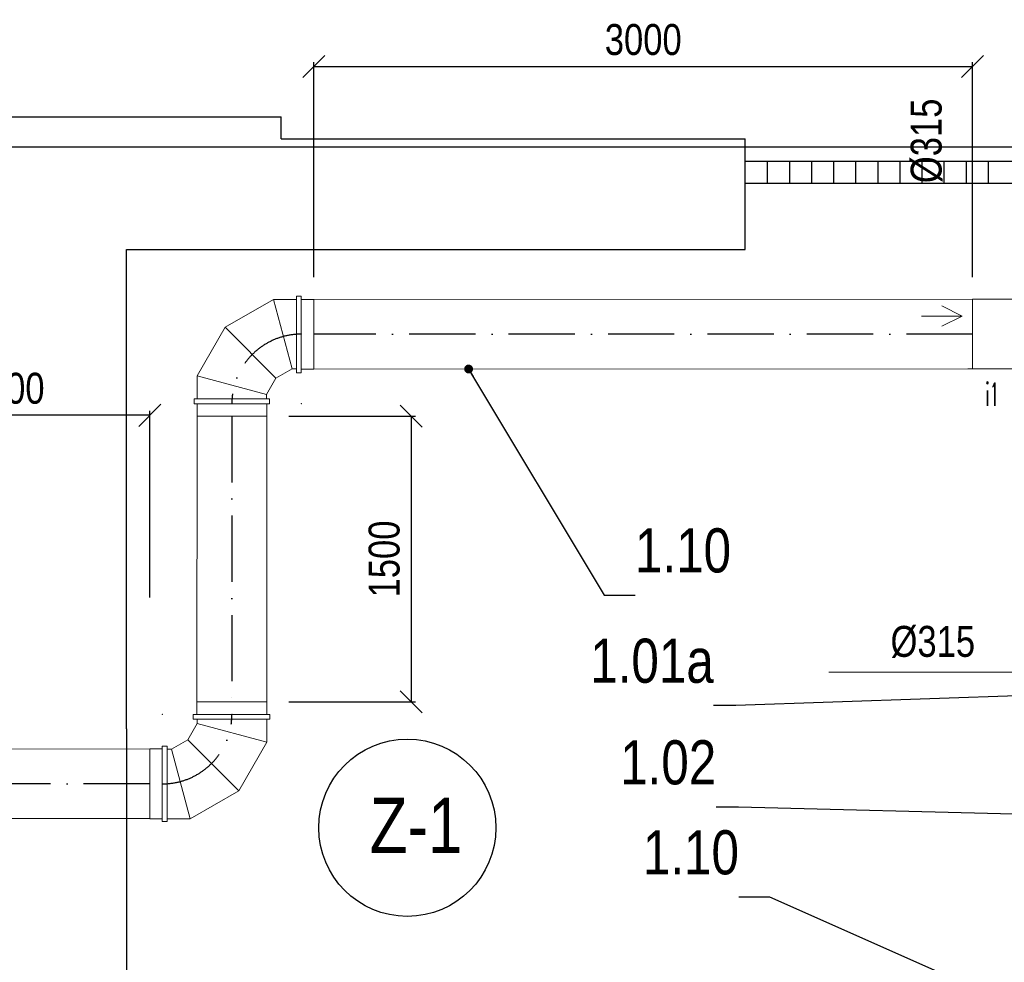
# Model space of a CAD drawing. Header units: millimetres. Extents: x 6491141 to 6692158, y 1846388 to 1929513.
# Tile 231 of 245: x 6672817 to 6677274, y 1902322 to 1906588. Entities that reach past the tile are written whole.
import ezdxf
from ezdxf.enums import TextEntityAlignment as Align

# ---------------------------------------------------------------- set-up
doc = ezdxf.new("R2010")
doc.units = ezdxf.units.MM
doc.linetypes.add('ACAD_ISO10W100', pattern=[18, 12, -3, 0, -3])
for name, color, linetype, lineweight in [('Koty VzT', 7, 'Continuous', 15), ('VZT', 130, 'Continuous', 18), ('VzT odtah', 3, 'Continuous', 18)]:
    doc.layers.add(name, color=color, linetype=linetype, lineweight=lineweight)
for name, color, linetype in [('Osy VzT', 253, 'ACAD_ISO10W100'), ('Popisky', 7, 'Continuous'), ('Pozice', 6, 'Continuous'), ('Stavba', 152, 'Continuous')]:
    doc.layers.add(name, color=color, linetype=linetype)
doc.styles.add('romans', font='arial.ttf', dxfattribs={"width": 0.8, "height": 140})
doc.styles.get("Standard").update_dxf_attribs({"font": 'romans.shx'})
doc.dimstyles.new('koty50', dxfattribs={"dimtxt": 100, "dimasz": 100, "dimexe": 20, "dimexo": 100, "dimgap": 50, "dimtad": 3, "dimdec": 0, "dimtxsty": 'romans', "dimblk": 'OBLIQUE', "dimcen": -3, "dimclrd": 7, "dimclre": 7, "dimclrt": 7, "dimadec": 0, "dimazin": 0, "dimtfac": 1, "dimtdec": 0, "dimtmove": 0, "dimatfit": 3, "dimldrblk": 'OPEN30', "dimfxl": 1, "dimarcsym": 0})
doc.dimstyles.new('pozice50', dxfattribs={"dimtxt": 200, "dimasz": 40, "dimexe": 20, "dimexo": 100, "dimgap": 100, "dimtad": 3, "dimjust": 3, "dimdec": 0, "dimtxsty": 'romans', "dimblk": 'OBLIQUE', "dimcen": -3, "dimclrd": 7, "dimclre": 7, "dimclrt": 6, "dimadec": 0, "dimazin": 0, "dimtfac": 1, "dimtdec": 0, "dimtmove": 0, "dimatfit": 3, "dimldrblk": 'DOT', "dimfxl": 1, "dimarcsym": 0})

# ---------------------------------------------------------------- blocks, each defined once
blk = doc.blocks.new('_Oblique')
at = {"color": 0, "lineweight": -2}
blk.add_line((-0.5, -0.5), (0.5, 0.5), dxfattribs=at)
blk = doc.blocks.new('*D16')
at = {"layer": 'DEFPOINTS', "color": 0, "transparency": 16777216}
for p in [(6672104.5, 1904797.2), (6673406.5, 1903872.9, -4), (6672104.5, 1903840.3, -4)]:
    blk.add_point(p, dxfattribs=at)
at = {"layer": 'Koty VzT', "color": 7, "lineweight": -2, "transparency": 16777216}
for p, q in [((6672104.5, 1903940.3), (6672104.5, 1904817.2)), ((6673406.5, 1903972.9), (6673406.5, 1904817.2)), ((6673406.5, 1904797.2), (6672104.5, 1904797.2))]:
    blk.add_line(p, q, dxfattribs=at)
at = {"layer": 'Koty VzT', "color": 7, "lineweight": -2, "transparency": 16777216, "xscale": 100, "yscale": 100, "zscale": 100, "rotation": 180}
blk.add_blockref('_Oblique', (6672104.5, 1904797.2), dxfattribs=at)
at = {"layer": 'Koty VzT', "color": 7, "lineweight": -2, "transparency": 16777216, "xscale": 100, "yscale": 100, "zscale": 100}
blk.add_blockref('_Oblique', (6673406.5, 1904797.2), dxfattribs=at)
at = {"layer": 'Koty VzT', "color": 7, "transparency": 16777216, "insert": (6672755.5, 1904918.7), "char_height": 140, "attachment_point": 5, "style": 'romans'}
blk.add_mtext('1500', dxfattribs=at)
blk = doc.blocks.new('_Open30')
at = {"color": 0, "linetype": 'ByBlock', "lineweight": -2}
for p, q in [((-1, 0.268), (0, 0)), ((0, 0), (-1, -0.268)), ((0, 0), (-1, 0))]:
    blk.add_line(p, q, dxfattribs=at)
blk = doc.blocks.new('*D20')
at = {"layer": 'DEFPOINTS', "color": 0, "transparency": 16777216}
for p in [(6677130.3, 1906375.4), (6674148.5, 1905322, -4), (6677130.3, 1905322.1, -162)]:
    blk.add_point(p, dxfattribs=at)
at = {"layer": 'Koty VzT', "color": 7, "lineweight": -2, "transparency": 16777216}
for p, q in [((6674148.5, 1905422), (6674148.5, 1906395.4)), ((6674148.5, 1906375.4), (6677130.3, 1906375.4)), ((6677130.3, 1905422.1), (6677130.3, 1906395.4))]:
    blk.add_line(p, q, dxfattribs=at)
at = {"layer": 'Koty VzT', "color": 7, "lineweight": -2, "transparency": 16777216, "xscale": 100, "yscale": 100, "zscale": 100, "rotation": 180}
blk.add_blockref('_Oblique', (6674148.5, 1906375.4), dxfattribs=at)
at = {"layer": 'Koty VzT', "color": 7, "lineweight": -2, "transparency": 16777216, "xscale": 100, "yscale": 100, "zscale": 100}
blk.add_blockref('_Oblique', (6677130.3, 1906375.4), dxfattribs=at)
at = {"layer": 'Koty VzT', "color": 7, "transparency": 16777216, "insert": (6675639.4, 1906496.9), "char_height": 140, "attachment_point": 5, "style": 'romans'}
blk.add_mtext('3000', dxfattribs=at)
blk = doc.blocks.new('*D22')
at = {"layer": 'DEFPOINTS', "color": 0, "transparency": 16777216}
for p in [(6673935.1, 1904793.6, -4), (6673934.5, 1903500.1, -4), (6674588.8, 1903500.1)]:
    blk.add_point(p, dxfattribs=at)
at = {"layer": 'Koty VzT', "color": 7, "lineweight": -2, "transparency": 16777216}
for p, q in [((6674035.1, 1904793.6), (6674608.8, 1904793.6)), ((6674588.8, 1904793.6), (6674588.8, 1903500.1)), ((6674034.5, 1903500.1), (6674608.8, 1903500.1))]:
    blk.add_line(p, q, dxfattribs=at)
at = {"layer": 'Koty VzT', "color": 7, "lineweight": -2, "transparency": 16777216, "xscale": 100, "yscale": 100, "zscale": 100}
for p, rotation in [((6674588.8, 1904793.6), 90), ((6674588.8, 1903500.1), 270)]:
    blk.add_blockref('_Oblique', p, dxfattribs=dict(at, rotation=rotation))
at = {"layer": 'Koty VzT', "color": 7, "transparency": 16777216, "insert": (6674467.3, 1904146.9), "char_height": 140, "attachment_point": 5, "rotation": 90, "style": 'romans'}
blk.add_mtext('1500', dxfattribs=at)
blk = doc.blocks.new('_Dot')
at = {"color": 0, "linetype": 'ByBlock', "lineweight": -2}
blk.add_line((-0.5, 0), (-1, 0), dxfattribs=at)
at = {"color": 0, "linetype": 'ByBlock', "const_width": 0.5}
blk.add_lwpolyline([(-0.25, 0, 1), (0.25, 0, 1)], format="xyb", close=True, dxfattribs=at)

msp = doc.modelspace()

# ---------------------------------------------------------------- linework, layer by layer
at = {"layer": 'Koty VzT'}
msp.add_line((6677576.4, 1903634.1, -78), (6676479.5, 1903634.1, -78), dxfattribs=at)
at = {"layer": 'Osy VzT', "ltscale": 25}
for p, q in [((6677130.3, 1905164.1, -4), (6674148.1, 1905164.1, -4)), ((6673777.4, 1904793.6, -4), (6673777.4, 1903500.1, -4)), ((6673406.5, 1903129.4, -4), (6664899, 1903129.4, -4))]:
    msp.add_line(p, q, dxfattribs=at)
for centre, start, end in [((6674092.2, 1904849.5, -4), 90, 180), ((6673462.5, 1903444.2, -4), 270, 0)]:
    msp.add_arc(centre, 315, start, end, dxfattribs=at)
at = {"layer": 'Popisky'}
msp.add_circle((6674571.5, 1902930.6), 401, dxfattribs=at)
at = {"layer": 'Stavba'}
for p, q in [((6672650.7, 1906147.8), (6674000.7, 1906147.8)), ((6674000.7, 1906047.8), (6674000.7, 1906147.8)), ((6674000.7, 1906047.8), (6676100.7, 1906047.8)), ((6676100.7, 1905547.8), (6676100.7, 1906047.8)), ((6659583.6, 1906012.8), (6682298.6, 1906012.8)), ((6676100.7, 1905947.8), (6677500.7, 1905947.8)), ((6676200.7, 1905947.8), (6676200.7, 1905847.8)), ((6676300.7, 1905947.8), (6676300.7, 1905847.8)), ((6676400.7, 1905947.8), (6676400.7, 1905847.8)), ((6676500.7, 1905947.8), (6676500.7, 1905847.8)), ((6676600.7, 1905947.8), (6676600.7, 1905847.8)), ((6676700.7, 1905947.8), (6676700.7, 1905847.8)), ((6676800.7, 1905947.8), (6676800.7, 1905847.8)), ((6676900.7, 1905947.8), (6676900.7, 1905847.8)), ((6677000.7, 1905947.8), (6677000.7, 1905847.8)), ((6677100.7, 1905947.8), (6677100.7, 1905847.8)), ((6677200.7, 1905947.8), (6677200.7, 1905847.8)), ((6676100.7, 1905847.8), (6677500.7, 1905847.8)), ((6673300.7, 1903377.8), (6673300.7, 1905547.8)), ((6673300.7, 1905547.8), (6676100.7, 1905547.8)), ((6673300.7, 1903377.8), (6673300.7, 1899642.8))]:
    msp.add_line(p, q, dxfattribs=at)
at = {"layer": 'VZT', "color": 7, "lineweight": 9}
for p, q in [((6673965.6, 1905322, -4), (6674050, 1905007, -4)), ((6673746.3, 1905195.4, -4), (6673976.9, 1904964.8, -4)), ((6673619.7, 1904976.1, -4), (6673934.7, 1904891.7, -4)), ((6673934.9, 1903317.6, -4), (6673619.9, 1903402, -4)), ((6673589, 1902971.7, -4), (6673504.7, 1903286.7, -4)), ((6673808.3, 1903098.3, -4), (6673577.7, 1903328.9, -4))]:
    msp.add_line(p, q, dxfattribs=at)
at = {"layer": 'VZT', "color": 7, "lineweight": 9, "extrusion": (-1.22465e-16, -1, 0)}
for q in [(6676991.3, 1905291.9, -162), (6676899.3, 1905245.9, -162), (6676991.3, 1905199.9, -162)]:
    msp.add_line((6677083.3, 1905245.9, -162), q, dxfattribs=at)
at = {"layer": 'VZT'}
for p, q in [((6677130.3, 1905322.1, -162), (6677360.3, 1905322.1, -387)), ((6677109.3, 1905007.1, -160.9), (6677360.3, 1905007.1, -387))]:
    msp.add_line(p, q, dxfattribs=at)
for p in [(6674092.2, 1905164.5, -4), (6673777.2, 1904849.5, -4), (6674092.2, 1904849.5, -4), (6674092.2, 1904849.5, -4), (6673462.5, 1903444.2, -4), (6673462.5, 1903444.2, -4), (6673777.4, 1903444.2, -4), (6673462.5, 1903129.2, -4)]:
    msp.add_point(p, dxfattribs=at)
at = {"layer": 'VzT odtah'}
for p, q in [((6674069.8, 1905336.5, -4), (6674069.8, 1904989.1, -4)), ((6674069.8, 1905336.5, -4), (6674091.6, 1905336.5, -4)), ((6674091.6, 1905336.5, -4), (6674091.6, 1904989.1, -4)), ((6673746.3, 1905195.4, -4), (6673965.6, 1905322, -4)), ((6673965.6, 1905322, -4), (6674069.5, 1905322, -4)), ((6674148.5, 1905322, -4), (6674091.6, 1905322, -4)), ((6674148.1, 1905321.6, -4), (6677130.3, 1905322.1, -162)), ((6674148.1, 1905322, -4), (6674148.1, 1905007, -4)), ((6674148.1, 1905321.6, -4), (6674148.1, 1905006.6, -4)), ((6677130.3, 1905322.1, -162), (6677130.3, 1905007.1, -162)), ((6673619.7, 1904976.1, -4), (6673746.3, 1905195.4, -4)), ((6673976.9, 1904964.8, -4), (6674050, 1905007, -4)), ((6674050, 1905007, -4), (6674069.8, 1905007, -4)), ((6674069.8, 1904989.1, -4), (6674091.6, 1904989.1, -4)), ((6674148.1, 1905006.6, -4), (6674091.6, 1905006.6, -4)), ((6677130.3, 1905007.1, -162), (6674148.1, 1905006.6, -4)), ((6673619.7, 1904871.9, -4), (6673619.7, 1904976.1, -4)), ((6673934.7, 1904891.7, -4), (6673976.9, 1904964.8, -4)), ((6673934.7, 1904871.9, -4), (6673934.7, 1904891.7, -4)), ((6673606.2, 1904871.9, -4), (6673948.2, 1904871.9, -4)), ((6673606.2, 1904849.5, -4), (6673606.2, 1904871.9, -4)), ((6673618.8, 1904849.5, -4), (6673606.2, 1904849.5, -4)), ((6673618.8, 1904849.5, -4), (6673948.2, 1904849.5, -4)), ((6673619.7, 1904793.6, -4), (6673619.7, 1904849.5, -4)), ((6673935.1, 1904793.6, -4), (6673935.1, 1904849.5, -4)), ((6673948.2, 1904849.5, -4), (6673948.2, 1904871.9, -4)), ((6673620.1, 1904793.6, -4), (6673619.5, 1903500.1, -4)), ((6673619.7, 1904793.6, -4), (6673935.1, 1904793.6, -4)), ((6673935.1, 1904793.6, -4), (6673620.1, 1904793.6, -4)), ((6673934.9, 1903500.1, -4), (6673935.1, 1904793.6, -4)), ((6673619.5, 1903500.1, -4), (6673619.5, 1903443.7, -4)), ((6673934.5, 1903500.1, -4), (6673619.5, 1903500.1, -4)), ((6673934.9, 1903500.1, -4), (6673619.9, 1903500.1, -4)), ((6673934.9, 1903500.5, -4), (6673934.9, 1903443.7, -4)), ((6673949.4, 1903443.7, -4), (6673602, 1903443.7, -4)), ((6673602, 1903421.8, -4), (6673602, 1903443.7, -4)), ((6673949.4, 1903421.8, -4), (6673602, 1903421.8, -4)), ((6673619.9, 1903402, -4), (6673619.9, 1903421.8, -4)), ((6673934.9, 1903317.6, -4), (6673934.9, 1903421.6, -4)), ((6673949.4, 1903421.8, -4), (6673949.4, 1903443.7, -4)), ((6673577.7, 1903328.9, -4), (6673619.9, 1903402, -4)), ((6672713.5, 1903286.9, -4), (6673406.5, 1903287.1, -4)), ((6673406.5, 1902971.7, -4), (6673406.5, 1903287.1, -4)), ((6673406.5, 1903287.1, -4), (6673462.5, 1903287.1, -4)), ((6673406.5, 1903287.1, -4), (6673406.5, 1902972.1, -4)), ((6673462.5, 1902970.8, -4), (6673462.5, 1903300.2, -4)), ((6673462.5, 1903300.2, -4), (6673484.8, 1903300.2, -4)), ((6673484.8, 1902958.2, -4), (6673484.8, 1903300.2, -4)), ((6673484.8, 1903286.7, -4), (6673504.7, 1903286.7, -4)), ((6673504.7, 1903286.7, -4), (6673577.7, 1903328.9, -4)), ((6673808.3, 1903098.3, -4), (6673934.9, 1903317.6, -4)), ((6673589, 1902971.7, -4), (6673808.3, 1903098.3, -4)), ((6673406.5, 1902972.1, -4), (6672713.5, 1902971.9, -4)), ((6673406.5, 1902971.7, -4), (6673462.5, 1902971.7, -4)), ((6673462.5, 1902970.8, -4), (6673462.5, 1902958.2, -4)), ((6673462.5, 1902958.2, -4), (6673484.8, 1902958.2, -4)), ((6673484.8, 1902971.7, -4), (6673589, 1902971.7, -4))]:
    msp.add_line(p, q, dxfattribs=at)

# ---------------------------------------------------------------- texts
at = {"layer": 'Koty VzT', "insert": (6676850, 1905847.8), "char_height": 140, "width": 506.311, "attachment_point": 1, "rotation": 90, "style": 'romans'}
msp.add_mtext('{Ø315}', dxfattribs=at)
at = {"layer": 'Koty VzT', "insert": (6676758.8, 1903844.1), "char_height": 140, "width": 506.311, "attachment_point": 1, "style": 'romans'}
msp.add_mtext('{Ø315}', dxfattribs=at)
at = {"layer": 'Popisky', "insert": (6674401.4, 1903066.2), "char_height": 250, "width": 791.368, "attachment_point": 1, "style": 'romans'}
msp.add_mtext('{Z-1}', dxfattribs=at)
at = {"layer": 'Pozice', "color": 6, "char_height": 200, "style": 'romans'}
for s, insert, width, attachment_point in [('1.10', (6675601.9, 1904083), 196.62, 7), ('{1.01a}', (6675958.7, 1903583.8), 321.614, 9), ('1.02', (6675969.9, 1903123.8), 255.287, 9), ('1.10', (6676072.7, 1902716.6), 154.647, 9)]:
    msp.add_mtext(s, dxfattribs=dict(at, insert=insert, width=width, attachment_point=attachment_point))
at = {"layer": 'VZT', "color": 7, "lineweight": 9, "width": 0.680162}
msp.add_text('i1', height=104, dxfattribs=at).set_placement((6677187.9, 1904840), (6677251.9, 1904840), align=Align.FIT)

# ---------------------------------------------------------------- dimensions: what is measured, and where the dimension line sits
at = {"layer": 'Koty VzT'}
for base, p1, p2, text, picture, middle in [((6677130.3, 1906375.4), (6674148.5, 1905322, -4), (6677130.3, 1905322.1, -162), '3000', '*D20', (6675639.4, 1906496.9)), ((6672104.5, 1904797.2), (6673406.5, 1903872.9, -4), (6672104.5, 1903840.3, -4), '1500', '*D16', (6672755.5, 1904918.7))]:
    dim = msp.add_linear_dim(base=base, p1=p1, p2=p2, text=text, dimstyle='koty50', dxfattribs=at)
    dim.commit()
    dim.dimension.update_dxf_attribs({"geometry": picture, "text_midpoint": middle})
dim = msp.add_linear_dim(base=(6674588.8, 1903500.1), p1=(6673935.1, 1904793.6, -4), p2=(6673934.5, 1903500.1, -4), angle=90, text='1500', dimstyle='koty50', dxfattribs=at)
dim.commit()
dim.dimension.update_dxf_attribs({"geometry": '*D22', "text_midpoint": (6674467.3, 1904146.9)})

# ---------------------------------------------------------------- leaders
at = {"layer": 'Pozice', "annotation_type": 0, "has_hookline": 1}
for points, hookline_direction in [([(6674848.9, 1905006.7), (6675461.9, 1903983), (6675501.9, 1903983)], 0), ([(6677829.9, 1903545.2), (6676058.7, 1903483.8)], 1), ([(6677594.8, 1902985.2), (6676069.9, 1903023.8)], 1), ([(6677605.2, 1901998.7), (6676212.7, 1902616.6), (6676172.7, 1902616.6)], 1)]:
    msp.add_leader(points, dimstyle='pozice50', override={"dimtad": 1}, dxfattribs=dict(at, hookline_direction=hookline_direction))

doc.saveas('drawing.dxf')
